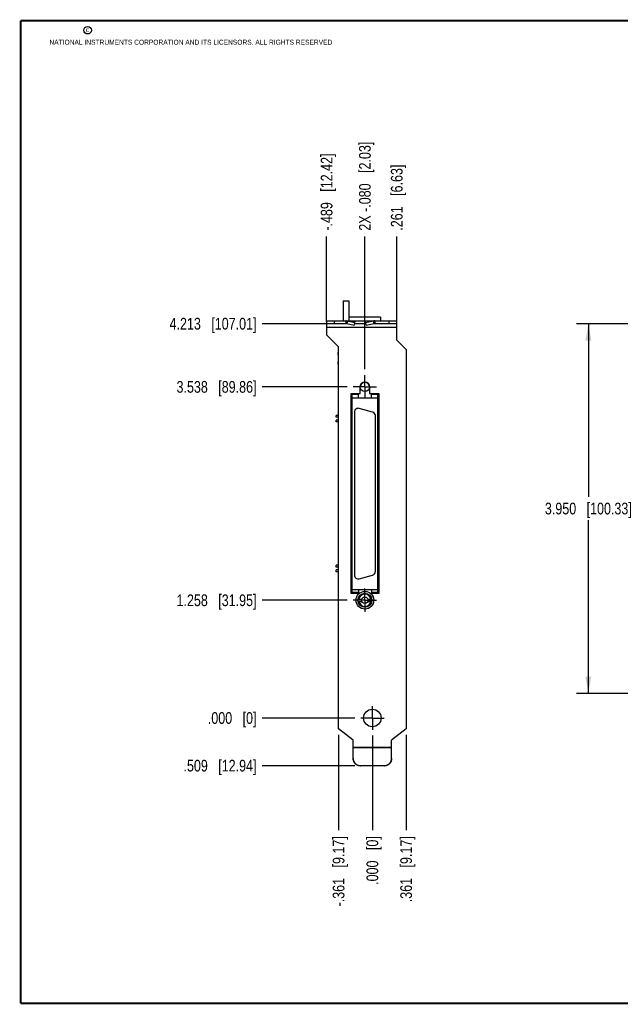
# Model space of a CAD drawing. Header units: inches. Extents: x 0.2 to 16.8, y 0.2 to 10.8.
# Tile 1 of 11: x 0.2 to 6.7, y 0.2 to 10.8. Entities that reach past the tile are written whole.
import ezdxf

# ---------------------------------------------------------------- set-up
doc = ezdxf.new("R2010")
doc.units = ezdxf.units.IN
doc.header["$LTSCALE"] = 0.935
doc.header["$MEASUREMENT"] = 0
doc.linetypes.add('CENTER', pattern=[0.6, 0.375, -0.075, 0.075, -0.075])
doc.layers.get('0').update_dxf_attribs({"linetype": 'CONTINUOUS'})
doc.layers.add('02___PRT_ALL_AXES', color=7, linetype='CONTINUOUS')
doc.layers.add('DIMENSIONS', color=7, linetype='CONTINUOUS')
doc.styles.get("Standard").update_dxf_attribs({"font": 'txt', "width": 0.8})
doc.dimstyles.new('DIMSTYLE_1', dxfattribs={"dimtxt": 0.125, "dimasz": 0.18, "dimexe": 0.18, "dimexo": 0.0625, "dimgap": 0.09, "dimtad": 0, "dimtih": 1, "dimtoh": 1, "dimdec": 3, "dimzin": 4, "dimdsep": 46, "dimtxsty": 'STANDARD', "dimblk": '_FILLED', "dimblk1": '_FILLED', "dimblk2": '_FILLED', "dimcen": 0.09, "dimadec": 0, "dimazin": 0, "dimtp": 0.01, "dimtm": 0.01, "dimtfac": 1, "dimtdec": 3, "dimtofl": 0, "dimtmove": 0, "dimatfit": 3, "dimldrblk": '_FILLED', "dimfxl": 1, "dimtolj": 1, "dimtzin": 4, "dimarcsym": 0})
doc.dimstyles.new('DIMSTYLE_2', dxfattribs={"dimtxt": 0.125, "dimasz": 0.18, "dimexe": 0.18, "dimexo": 0.0625, "dimgap": 0.09, "dimtad": 0, "dimtih": 1, "dimtoh": 1, "dimdec": 3, "dimzin": 4, "dimdsep": 46, "dimtxsty": 'STANDARD', "dimblk": '_FILLED', "dimblk1": '_FILLED', "dimblk2": '_FILLED', "dimcen": 0.09, "dimadec": 0, "dimazin": 0, "dimtp": 0.01, "dimtm": 0.01, "dimtfac": 1, "dimtdec": 3, "dimtofl": 0, "dimtmove": 0, "dimatfit": 3, "dimldrblk": '_FILLED', "dimfxl": 1, "dimtolj": 1, "dimtzin": 4, "dimarcsym": 0})

# ---------------------------------------------------------------- blocks, each defined once
blk = doc.blocks.new('_FILLED')
at = {"color": 0, "linetype": 'BYBLOCK'}
blk.add_solid([(0, 0), (-1, 0.174), (-1, -0.174)], dxfattribs=at)
blk = doc.blocks.new('*D4')
at = {"layer": 'DIMENSIONS', "color": 2, "linetype": 'CONTINUOUS'}
for p, q in [((7.09, 7.52), (6.195, 7.52)), ((6.32, 7.52), (6.32, 5.67)), ((6.32, 3.57), (6.32, 5.42)), ((7.53, 3.57), (6.195, 3.57))]:
    blk.add_line(p, q, dxfattribs=at)
at = {"layer": 'DIMENSIONS', "color": 2, "linetype": 'CONTINUOUS', "xscale": 0.18, "yscale": 0.18, "zscale": 0.18}
for p, rotation in [((6.32, 7.52), 90), ((6.32, 3.57), 270)]:
    blk.add_blockref('_FILLED', p, dxfattribs=dict(at, rotation=rotation))
at = {"layer": 'DIMENSIONS', "color": 2, "linetype": 'CONTINUOUS', "insert": (6.32, 5.608), "char_height": 0.125, "width": 1.425, "attachment_point": 2, "line_spacing_factor": 0.9}
blk.add_mtext('3.950{\\Ftxt.shx;\\W1.000000;\\H0.125000; }[100.33]', dxfattribs=at)
blk = doc.blocks.new('*D5')
at = {"layer": 'DIMENSIONS', "color": 2, "linetype": 'CONTINUOUS'}
blk.add_line((4.372, 3.129), (4.372, 2.108), dxfattribs=at)
at = {"layer": 'DIMENSIONS', "color": 2, "linetype": 'CONTINUOUS', "insert": (4.309, 2.045), "char_height": 0.125, "width": 1.125, "attachment_point": 3, "rotation": 90, "line_spacing_factor": 0.9}
blk.add_mtext('.361{\\Ftxt.shx;\\W1.000000;\\H0.125000; }[9.17]', dxfattribs=at)
blk = doc.blocks.new('*D6')
at = {"layer": 'DIMENSIONS', "color": 2, "linetype": 'CONTINUOUS'}
blk.add_line((4.011, 3.12), (4.011, 2.108), dxfattribs=at)
at = {"layer": 'DIMENSIONS', "color": 2, "linetype": 'CONTINUOUS', "insert": (3.948, 2.045), "char_height": 0.125, "width": 0.825, "attachment_point": 3, "rotation": 90, "line_spacing_factor": 0.9}
blk.add_mtext('.000{\\Ftxt.shx;\\W1.000000;\\H0.125000; }[0]', dxfattribs=at)
blk = doc.blocks.new('*D7')
at = {"layer": 'DIMENSIONS', "color": 2, "linetype": 'CONTINUOUS'}
blk.add_line((3.65, 3.129), (3.65, 2.108), dxfattribs=at)
at = {"layer": 'DIMENSIONS', "color": 2, "linetype": 'CONTINUOUS', "insert": (3.587, 2.045), "char_height": 0.125, "width": 1.225, "attachment_point": 3, "rotation": 90, "line_spacing_factor": 0.9}
blk.add_mtext('-.361{\\Ftxt.shx;\\W1.000000;\\H0.125000; }[9.17]', dxfattribs=at)
blk = doc.blocks.new('*D8')
at = {"layer": 'DIMENSIONS', "color": 2, "linetype": 'CONTINUOUS'}
blk.add_line((3.522, 7.543), (3.522, 8.452), dxfattribs=at)
at = {"layer": 'DIMENSIONS', "color": 2, "linetype": 'CONTINUOUS', "insert": (3.459, 8.514), "char_height": 0.125, "width": 1.325, "attachment_point": 1, "rotation": 90, "line_spacing_factor": 0.9}
blk.add_mtext('-.489{\\Ftxt.shx;\\W1.000000;\\H0.125000; }[12.42]', dxfattribs=at)
blk = doc.blocks.new('*D9')
at = {"layer": 'DIMENSIONS', "color": 2, "linetype": 'CONTINUOUS'}
blk.add_line((3.931, 7.033), (3.931, 8.452), dxfattribs=at)
at = {"layer": 'DIMENSIONS', "color": 2, "linetype": 'CONTINUOUS', "insert": (3.868, 8.514), "char_height": 0.125, "width": 1.525, "attachment_point": 1, "rotation": 90, "line_spacing_factor": 0.9}
blk.add_mtext('2X -.080{\\Ftxt.shx;\\W1.000000;\\H0.125000; }[2.03]', dxfattribs=at)
blk = doc.blocks.new('*D10')
at = {"layer": 'DIMENSIONS', "color": 2, "linetype": 'CONTINUOUS'}
blk.add_line((4.272, 7.543), (4.272, 8.452), dxfattribs=at)
at = {"layer": 'DIMENSIONS', "color": 2, "linetype": 'CONTINUOUS', "insert": (4.209, 8.514), "char_height": 0.125, "width": 1.125, "attachment_point": 1, "rotation": 90, "line_spacing_factor": 0.9}
blk.add_mtext('.261{\\Ftxt.shx;\\W1.000000;\\H0.125000; }[6.63]', dxfattribs=at)
blk = doc.blocks.new('*D11')
at = {"layer": 'DIMENSIONS', "color": 2, "linetype": 'CONTINUOUS'}
blk.add_line((3.822, 2.798), (2.834, 2.798), dxfattribs=at)
at = {"layer": 'DIMENSIONS', "color": 2, "linetype": 'CONTINUOUS', "insert": (2.772, 2.861), "char_height": 0.125, "width": 1.225, "attachment_point": 3, "line_spacing_factor": 0.9}
blk.add_mtext('.509{\\Ftxt.shx;\\W1.000000;\\H0.125000; }[12.94]', dxfattribs=at)
blk = doc.blocks.new('*D12')
at = {"layer": 'DIMENSIONS', "color": 2, "linetype": 'CONTINUOUS'}
blk.add_line((3.823, 3.307), (2.834, 3.307), dxfattribs=at)
at = {"layer": 'DIMENSIONS', "color": 2, "linetype": 'CONTINUOUS', "insert": (2.772, 3.37), "char_height": 0.125, "width": 0.825, "attachment_point": 3, "line_spacing_factor": 0.9}
blk.add_mtext('.000{\\Ftxt.shx;\\W1.000000;\\H0.125000; }[0]', dxfattribs=at)
blk = doc.blocks.new('*D13')
at = {"layer": 'DIMENSIONS', "color": 2, "linetype": 'CONTINUOUS'}
blk.add_line((3.743, 4.565), (2.834, 4.565), dxfattribs=at)
at = {"layer": 'DIMENSIONS', "color": 2, "linetype": 'CONTINUOUS', "insert": (2.772, 4.628), "char_height": 0.125, "width": 1.325, "attachment_point": 3, "line_spacing_factor": 0.9}
blk.add_mtext('1.258{\\Ftxt.shx;\\W1.000000;\\H0.125000; }[31.95]', dxfattribs=at)
blk = doc.blocks.new('*D14')
at = {"layer": 'DIMENSIONS', "color": 2, "linetype": 'CONTINUOUS'}
blk.add_line((3.743, 6.845), (2.834, 6.845), dxfattribs=at)
at = {"layer": 'DIMENSIONS', "color": 2, "linetype": 'CONTINUOUS', "insert": (2.772, 6.908), "char_height": 0.125, "width": 1.325, "attachment_point": 3, "line_spacing_factor": 0.9}
blk.add_mtext('3.538{\\Ftxt.shx;\\W1.000000;\\H0.125000; }[89.86]', dxfattribs=at)
blk = doc.blocks.new('*D15')
at = {"layer": 'DIMENSIONS', "color": 2, "linetype": 'CONTINUOUS'}
blk.add_line((3.539, 7.52), (2.834, 7.52), dxfattribs=at)
at = {"layer": 'DIMENSIONS', "color": 2, "linetype": 'CONTINUOUS', "insert": (2.772, 7.583), "char_height": 0.125, "width": 1.425, "attachment_point": 3, "line_spacing_factor": 0.9}
blk.add_mtext('4.213{\\Ftxt.shx;\\W1.000000;\\H0.125000; }[107.01]', dxfattribs=at)

msp = doc.modelspace()

# ---------------------------------------------------------------- linework, layer by layer
at = {"color": 7, "linetype": 'CONTINUOUS'}
for p, q in [((3.6969, 7.7644), (3.6969, 7.5504)), ((3.6969, 7.7644), (3.7589, 7.7644)), ((3.7589, 7.7644), (3.7589, 7.5504)), ((4.0989, 7.5904), (3.7589, 7.5904)), ((4.0989, 7.5904), (4.0989, 7.5504)), ((3.5219, 7.5504), (3.5219, 7.4024)), ((3.5219, 7.5504), (4.2719, 7.5504)), ((3.7267, 7.5204), (3.5219, 7.5204)), ((4.2719, 7.4804), (3.5219, 7.4804)), ((3.6019, 7.5504), (3.6019, 7.5204)), ((3.7267, 7.5504), (3.7267, 7.5204)), ((3.7446, 7.5482), (3.7379, 7.5192)), ((3.8176, 7.5009), (3.7379, 7.5192)), ((3.8243, 7.5299), (3.7446, 7.5482)), ((3.7446, 7.5482), (3.8264, 7.5482)), ((3.8176, 7.5009), (3.8243, 7.5299)), ((3.9417, 7.5204), (3.8221, 7.5204)), ((3.8243, 7.5299), (3.8264, 7.5482)), ((3.9395, 7.5299), (3.9375, 7.5482)), ((4.0192, 7.5482), (3.9375, 7.5482)), ((4.0192, 7.5482), (3.9395, 7.5299)), ((3.9463, 7.5009), (3.9395, 7.5299)), ((4.026, 7.5192), (3.9463, 7.5009)), ((4.0192, 7.5482), (4.026, 7.5192)), ((4.0372, 7.5504), (4.0372, 7.5204)), ((4.2719, 7.5204), (4.0372, 7.5204)), ((4.1919, 7.5204), (4.1919, 7.5504)), ((4.2719, 7.3434), (4.2719, 7.5504)), ((3.6499, 7.2744), (3.5219, 7.4024)), ((3.6499, 3.1915), (3.6499, 7.2744)), ((4.2719, 7.3434), (4.3719, 7.2434)), ((3.6469, 7.1879), (3.6469, 7.2129)), ((3.6499, 7.2129), (3.6469, 7.2129)), ((3.6499, 7.1879), (3.6469, 7.1879)), ((4.3719, 7.2434), (4.3719, 3.1915)), ((3.6469, 7.0879), (3.6469, 7.1129)), ((3.6499, 7.1129), (3.6469, 7.1129)), ((3.6499, 7.0879), (3.6469, 7.0879)), ((3.8809, 6.7734), (3.8809, 6.8454)), ((3.9809, 6.8454), (3.9809, 6.7734)), ((3.7834, 4.6374), (3.7834, 6.7734)), ((3.7834, 6.7734), (3.8809, 6.7734)), ((3.7932, 4.6483), (3.7932, 6.7625)), ((3.8621, 6.7625), (3.7932, 6.7625)), ((3.8621, 6.7291), (3.8621, 6.7625)), ((3.9809, 6.7734), (4.0784, 6.7734)), ((3.9999, 6.7291), (3.9999, 6.7625)), ((4.0688, 6.7625), (3.9999, 6.7625)), ((4.0688, 4.6483), (4.0688, 6.7625)), ((4.0784, 6.7734), (4.0784, 4.6374)), ((3.7932, 6.7291), (4.0688, 6.7291)), ((3.6251, 6.5206), (3.6251, 6.5403)), ((3.6499, 6.5403), (3.6251, 6.5403)), ((3.8188, 6.5771), (3.8188, 4.8338)), ((4.014, 6.5761), (3.8683, 6.6151)), ((4.0432, 4.8728), (4.0432, 6.5381)), ((3.6499, 6.5206), (3.6251, 6.5206)), ((3.6251, 6.4706), (3.6251, 6.4903)), ((3.6499, 6.4903), (3.6251, 6.4903)), ((3.6499, 6.4706), (3.6251, 6.4706)), ((3.6251, 4.9206), (3.6251, 4.9403)), ((3.6499, 4.9403), (3.6251, 4.9403)), ((3.6499, 4.9206), (3.6251, 4.9206)), ((3.6251, 4.8706), (3.6251, 4.8903)), ((3.6499, 4.8903), (3.6251, 4.8903)), ((3.6499, 4.8706), (3.6251, 4.8706)), ((3.8683, 4.7958), (4.014, 4.8348)), ((3.8689, 4.6374), (3.7834, 4.6374)), ((3.7932, 4.6818), (4.0688, 4.6818)), ((3.8621, 4.6483), (3.7932, 4.6483)), ((3.8621, 4.6818), (3.8621, 4.6483)), ((4.0784, 4.6374), (3.9929, 4.6374)), ((3.9999, 4.6818), (3.9999, 4.6483)), ((4.0688, 4.6483), (3.9999, 4.6483)), ((3.857, 4.5781), (3.8983, 4.5781)), ((3.8573, 4.5511), (3.899, 4.5511)), ((3.9628, 4.5511), (4.0045, 4.5511)), ((3.9636, 4.5781), (4.0048, 4.5781)), ((3.8049, 3.0704), (3.6499, 3.1915)), ((4.3719, 3.1915), (4.2169, 3.0704)), ((3.8049, 2.8777), (3.8049, 3.0704)), ((4.2169, 2.8777), (4.2169, 3.0704)), ((3.8049, 2.9964), (4.2169, 2.9964)), ((3.8049, 2.9934), (4.2169, 2.9934)), ((4.1369, 2.798), (3.8849, 2.798)), ((3.8849, 2.798), (3.8849, 2.7954)), ((4.1369, 2.7954), (3.8849, 2.7954)), ((4.1369, 2.798), (4.1369, 2.7954))]:
    msp.add_line(p, q, dxfattribs=at)
at = {"color": 7, "linetype": 'CONTINUOUS', "const_width": 0.02}
for points in [[(0.25, 10.7586), (0.25, 0.2586)], [(16.75, 10.7586), (0.25, 10.7586)], [(0.25, 0.2586), (16.75, 0.2586)]]:
    msp.add_lwpolyline(points, dxfattribs=at)
at = {"color": 2, "linetype": 'CONTINUOUS'}
msp.add_circle((0.9659, 10.6562), 0.0403, dxfattribs=at)
at = {"color": 7, "linetype": 'CONTINUOUS'}
for centre, radius in [((3.931, 6.8452), 0.0492), ((3.9309, 4.5654), 0.095), ((3.9309, 4.5654), 0.075), ((3.9309, 4.5654), 0.035), ((4.0109, 3.3074), 0.0935)]:
    msp.add_circle(centre, radius, dxfattribs=at)
for centre, radius, start, end in [((3.7266, 7.4766), 0.0739, 75.93164, 89.98715), ((3.7267, 7.4671), 0.0533, 77.86076, 89.99588), ((4.0372, 7.4766), 0.0739, 90.01285, 104.06836), ((4.0372, 7.4671), 0.0533, 90.00412, 102.13924), ((3.9309, 6.8454), 0.05, 0, 180), ((3.8581, 6.5771), 0.0394, 75, 180), ((4.0038, 6.5381), 0.0394, 0, 75), ((4.0038, 4.8728), 0.0394, 285, 360), ((3.8581, 4.8338), 0.0394, 180, 285), ((3.9309, 4.5654), 0.066, 11.05181, 168.94819), ((3.9309, 4.5654), 0.066, 192.55603, 347.44397), ((4.1375, 2.8777), 0.0794, 358.11373, 359.99972)]:
    msp.add_arc(centre, radius, start, end, dxfattribs=at)
for points, knots in [([(3.8264, 7.5482), (3.8261, 7.5486), (3.8254, 7.5492), (3.8244, 7.5498), (3.8237, 7.5501), (3.8231, 7.5503), (3.8225, 7.5504), (3.8221, 7.5504), (3.8219, 7.5504)], [0, 0, 0, 0, 0.2800267, 0.5351362, 0.6555421, 0.7723993, 0.8868227, 1, 1, 1, 1]), ([(3.9375, 7.5482), (3.9378, 7.5486), (3.9385, 7.5492), (3.9394, 7.5498), (3.9402, 7.5501), (3.9408, 7.5503), (3.9413, 7.5504), (3.9417, 7.5504), (3.9419, 7.5504)], [0, 0, 0, 0, 0.2800267, 0.5351362, 0.6555421, 0.7723993, 0.8868227, 1, 1, 1, 1]), ([(3.8049, 2.8777), (3.8049, 2.8764), (3.805, 2.8738), (3.8053, 2.8699), (3.8058, 2.866), (3.8067, 2.8609), (3.8082, 2.8545), (3.8105, 2.8484), (3.8126, 2.8436), (3.8143, 2.8401), (3.8163, 2.8367), (3.8191, 2.8323), (3.823, 2.8271), (3.8283, 2.8213), (3.8341, 2.816), (3.8394, 2.8121), (3.8438, 2.8093), (3.8472, 2.8074), (3.8507, 2.8056), (3.8555, 2.8035), (3.8617, 2.8013), (3.868, 2.7997), (3.8732, 2.7989), (3.8771, 2.7984), (3.881, 2.7981), (3.8836, 2.798), (3.8849, 2.798)], [0, 0, 0, 0, 0.0311939, 0.0623914, 0.0935878, 0.1247863, 0.1871719, 0.2495704, 0.2807851, 0.3120043, 0.3432284, 0.3744576, 0.4369137, 0.4993927, 0.561895, 0.6244202, 0.6557004, 0.6869857, 0.7182759, 0.7495707, 0.8121533, 0.874749, 0.9060597, 0.9373717, 0.9686871, 1, 1, 1, 1]), ([(3.8849, 2.7954), (3.8836, 2.7954), (3.881, 2.7955), (3.8771, 2.7958), (3.8732, 2.7962), (3.868, 2.7971), (3.8617, 2.7987), (3.8555, 2.8009), (3.8507, 2.803), (3.8472, 2.8048), (3.8438, 2.8067), (3.8394, 2.8095), (3.8341, 2.8134), (3.8283, 2.8187), (3.823, 2.8245), (3.8191, 2.8297), (3.8163, 2.8341), (3.8143, 2.8375), (3.8126, 2.841), (3.8105, 2.8458), (3.8082, 2.8519), (3.8067, 2.8583), (3.8058, 2.8634), (3.8053, 2.8673), (3.805, 2.8712), (3.8049, 2.8738), (3.8049, 2.8751)], [0, 0, 0, 0, 0.0313129, 0.0626283, 0.0939403, 0.125251, 0.1878467, 0.2504293, 0.2817241, 0.3130143, 0.3442996, 0.3755798, 0.438105, 0.5006073, 0.5630863, 0.6255424, 0.6567716, 0.6879957, 0.7192149, 0.7504296, 0.8128281, 0.8752137, 0.9064122, 0.9376086, 0.9688061, 1, 1, 1, 1]), ([(4.2169, 2.8751), (4.2169, 2.8738), (4.2169, 2.8712), (4.2166, 2.8673), (4.2161, 2.8634), (4.2152, 2.8583), (4.2136, 2.8519), (4.2114, 2.8458), (4.2093, 2.841), (4.2075, 2.8375), (4.2056, 2.8341), (4.2028, 2.8297), (4.1989, 2.8245), (4.1936, 2.8187), (4.1878, 2.8134), (4.1825, 2.8095), (4.1781, 2.8067), (4.1746, 2.8048), (4.1711, 2.803), (4.1664, 2.8009), (4.1602, 2.7987), (4.1538, 2.7971), (4.1487, 2.7962), (4.1448, 2.7958), (4.1409, 2.7955), (4.1382, 2.7954), (4.1369, 2.7954)], [0, 0, 0, 0, 0.0311939, 0.0623914, 0.0935878, 0.1247863, 0.1871719, 0.2495704, 0.2807851, 0.3120043, 0.3432284, 0.3744576, 0.4369137, 0.4993927, 0.561895, 0.6244202, 0.6557004, 0.6869857, 0.7182759, 0.7495707, 0.8121533, 0.874749, 0.9060597, 0.9373717, 0.9686871, 1, 1, 1, 1]), ([(4.1369, 2.798), (4.1395, 2.798), (4.1433, 2.7982), (4.1484, 2.7988), (4.1535, 2.7997), (4.1597, 2.8012), (4.1658, 2.8033), (4.1705, 2.8053), (4.1739, 2.807), (4.1773, 2.8089), (4.1817, 2.8116), (4.1869, 2.8153), (4.1926, 2.8204), (4.1979, 2.8259), (4.2018, 2.831), (4.2047, 2.8353), (4.2066, 2.8386), (4.2084, 2.8419), (4.2106, 2.8466), (4.2129, 2.8525), (4.2147, 2.8587), (4.2157, 2.8637), (4.2163, 2.8675), (4.2167, 2.8713), (4.2168, 2.8738), (4.2169, 2.8751)], [0, 0, 0, 0, 0.0626084, 0.0939196, 0.1252294, 0.1878245, 0.2504071, 0.2817016, 0.3129918, 0.3442773, 0.3755577, 0.4380849, 0.5005897, 0.5630716, 0.625531, 0.6567616, 0.687987, 0.7192074, 0.7504234, 0.8128248, 0.8752123, 0.9064114, 0.9376079, 0.9688034, 1, 1, 1, 1])]:
    msp.add_open_spline(points, degree=3, knots=knots, dxfattribs=at)
at = {"layer": '02___PRT_ALL_AXES', "color": 7, "linetype": 'CENTER'}
for p, q in [((3.931, 6.8452), (3.931, 6.9703)), ((3.931, 6.8452), (3.8059, 6.8452)), ((3.931, 6.8452), (3.931, 6.7201)), ((3.931, 6.8452), (4.0561, 6.8452)), ((3.9309, 4.5654), (3.9309, 4.6905)), ((3.9309, 4.5654), (3.8058, 4.5654)), ((3.9309, 4.5654), (4.056, 4.5654)), ((3.9309, 4.5654), (3.9309, 4.4403)), ((4.0109, 3.3074), (4.0109, 3.4325)), ((4.0109, 3.3074), (3.8858, 3.3074)), ((4.0109, 3.3074), (4.136, 3.3074)), ((4.0109, 3.3074), (4.0109, 3.1823))]:
    msp.add_line(p, q, dxfattribs=at)

# ---------------------------------------------------------------- texts
at = {"color": 2, "linetype": 'CONTINUOUS', "char_height": 0.053, "attachment_point": 1, "line_spacing_factor": 0.9}
for s, insert, width in [('c', (0.946, 10.6893), 0.0424), ('NATIONAL INSTRUMENTS CORPORATION AND ITS LICENSORS. ALL RIGHTS RESERVED', (0.5583, 10.5546), 3.0104)]:
    msp.add_mtext(s, dxfattribs=dict(at, insert=insert, width=width))

# ---------------------------------------------------------------- dimensions: what is measured, and where the dimension line sits
at = {"layer": 'DIMENSIONS', "color": 2, "linetype": 'CONTINUOUS'}
for feature_location, offset, origin, text, picture, middle in [((3.931, 7.0328), (0, 1.4191), (4.0109, 6.9703), '2X -<>', '*D9', (3.931, 9.2769)), ((3.5219, 7.5429), (0, 0.909), (4.0109, 7.4804), '-<>', '*D8', (3.5219, 9.1769)), ((3.6499, 3.129), (0, -1.0211), (4.0109, 3.1915), '-<>', '*D7', (3.7619, 1.2594))]:
    dim = msp.add_ordinate_dim(feature_location=feature_location, offset=offset, dtype=1, origin=origin, text=text, dimstyle='DIMSTYLE_2', dxfattribs=at)
    dim.commit()
    dim.dimension.update_dxf_attribs({"geometry": picture, "text_midpoint": middle})
for feature_location, offset, dtype, origin, picture, middle in [((4.2719, 7.5429), (0, 0.909), 1, (4.0109, 7.4804), '*D10', (4.2719, 9.0769)), ((3.5394, 7.5204), (-0.705, 0), 0, (3.6019, 3.3074), '*D15', (1.7594, 7.5204)), ((3.7434, 6.8452), (-0.9089, 0), 0, (3.8059, 3.3074), '*D14', (1.8094, 6.8452)), ((3.7433, 4.5654), (-0.9089, 0), 0, (3.8058, 3.3074), '*D13', (1.8094, 4.5654)), ((3.8233232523, 3.3074360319), (-0.9889, 0), 0, (3.8858232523, 3.3074360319), '*D12', (2.1094232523, 3.3074360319)), ((3.8224, 2.798), (-0.988, 0), 0, (3.8858, 3.3074), '*D11', (1.9094, 2.798)), ((4.0109232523, 3.1198360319), (0, -1.0119311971), 1, (4.0109232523, 3.1823360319), '*D6', (4.1229416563, 1.4094056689)), ((4.3719, 3.129), (0, -1.0211), 1, (4.0109, 3.1823), '*D5', (4.4839, 1.2594))]:
    dim = msp.add_ordinate_dim(feature_location=feature_location, offset=offset, dtype=dtype, origin=origin, dimstyle='DIMSTYLE_2', dxfattribs=at)
    dim.commit()
    dim.dimension.update_dxf_attribs({"geometry": picture, "text_midpoint": middle})
dim = msp.add_linear_dim(base=(6.32, 3.5704), p1=(7.0901, 7.5204), p2=(7.5301, 3.5704), angle=270, dimstyle='DIMSTYLE_1', dxfattribs=at)
dim.commit()
dim.dimension.update_dxf_attribs({"geometry": '*D4', "text_midpoint": (6.17, 5.5454), "dimtype": 160})

doc.saveas('drawing.dxf')
